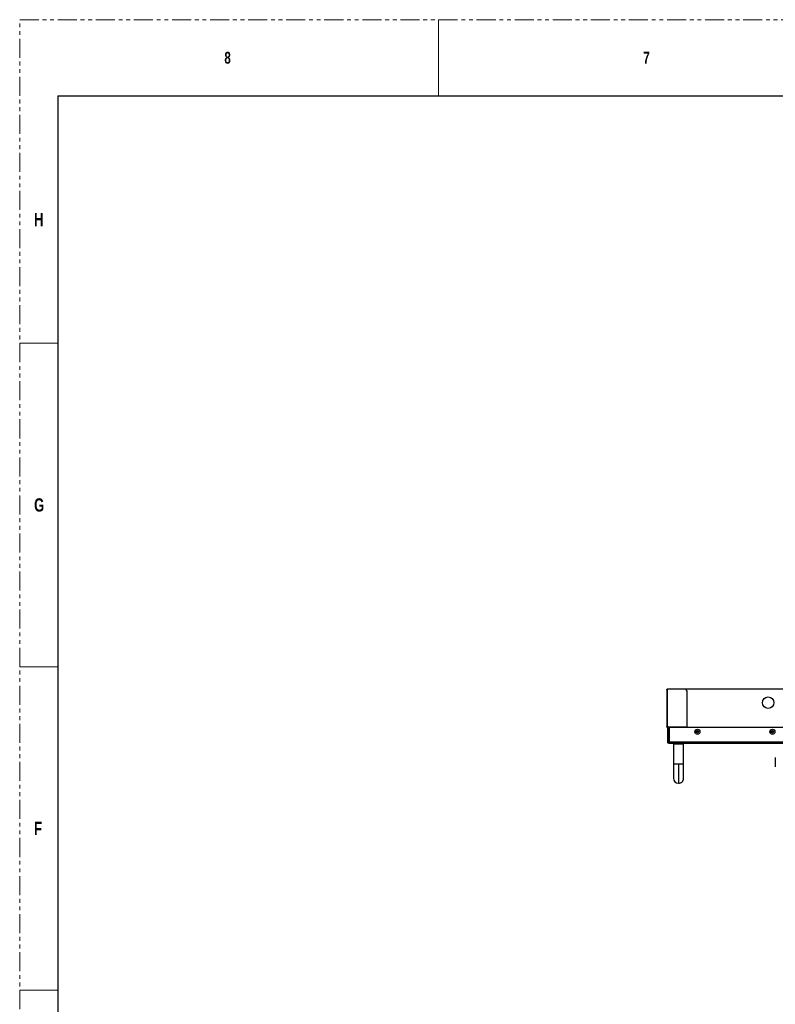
# Paper-space layout 'Sheet2' of a CAD drawing. Header units: millimetres. Extents: x 0 to 1118, y 0 to 864.
# Tile 81 of 232: x 0 to 252, y 535 to 864. Entities that reach past the tile are written whole.
import ezdxf

# ---------------------------------------------------------------- set-up
doc = ezdxf.new("R2010")
doc.units = ezdxf.units.MM
doc.linetypes.add('PHANTOM', pattern=[12.7, 6.35, -1.27, 1.27, -1.27, 1.27, -1.27])
doc.styles.add('SLDTEXTSTYLE1', font='GOTHICB.TTF', dxfattribs={"width": 0.7304})

psp = doc.layouts.new('Sheet2')

# ---------------------------------------------------------------- linework, layer by layer
at = {"color": 7, "linetype": 'PHANTOM', "lineweight": 0}
for p, q in [((0, 0), (0, 863.6)), ((0, 863.6), (1117.6, 863.6))]:
    psp.add_line(p, q, dxfattribs=at)
at = {"color": 7, "linetype": 'Continuous', "lineweight": 0}
for p, q in [((139.7, 863.6), (139.7, 838.2)), ((0, 755.65), (12.7, 755.65)), ((0, 647.7), (12.7, 647.7)), ((0, 539.75), (12.7, 539.75))]:
    psp.add_line(p, q, dxfattribs=at)
at = {"color": 7, "linetype": 'Continuous', "lineweight": 30}
for p, q in [((12.7, 838.2), (12.7, 25.4)), ((12.7, 838.2), (1104.9, 838.2)), ((215.8733, 640.0711), (215.8733, 640.1711)), ((215.8733, 640.1711), (215.8999, 640.1711)), ((215.8733, 640.0711), (215.8733, 627.8045)), ((215.8999, 640.0711), (215.8999, 640.1711)), ((215.9233, 640.1711), (215.8999, 640.1711)), ((215.9997, 640.1711), (215.9003, 640.0716)), ((215.9003, 640.0716), (215.9003, 627.8045)), ((215.9233, 640.0946), (215.9233, 640.1711)), ((619.3933, 640.2378), (215.9899, 640.2378)), ((215.9899, 640.1878), (215.9899, 640.2378)), ((619.3933, 640.1878), (215.9899, 640.1878)), ((222.2331, 640.1045), (215.9997, 640.1711)), ((220.9916, 640.1711), (220.9916, 640.1177)), ((614.3916, 640.1711), (220.9916, 640.1711)), ((222.5664, 639.5045), (222.2331, 640.1045)), ((222.5664, 627.5378), (222.5664, 639.5045)), ((215.8999, 627.8045), (215.8733, 627.8045)), ((215.8999, 627.5378), (215.8733, 627.5378)), ((216.3214, 627.5378), (222.5664, 627.5378)), ((222.5664, 627.4845), (222.5664, 627.5378)), ((222.5664, 627.5378), (395.1266, 627.5378)), ((215.9266, 627.5111), (215.9266, 627.4845)), ((216.0847, 627.5111), (215.9266, 627.5111)), ((216.0847, 627.4845), (215.9266, 627.4845)), ((216.3278, 627.5111), (216.0847, 627.5111)), ((216.0847, 627.5111), (216.0847, 627.4845)), ((216.3388, 627.4845), (216.0847, 627.4845)), ((216.1429, 627.5145), (216.3269, 627.5145)), ((216.1649, 622.4711), (216.1649, 627.4845)), ((222.5664, 627.4845), (216.3388, 627.4845)), ((216.4983, 622.4711), (216.4983, 627.4845)), ((216.734, 626.7711), (216.5983, 626.7711)), ((216.5983, 625.2711), (216.734, 625.2711)), ((216.734, 622.4711), (216.734, 627.4845)), ((222.5664, 627.4911), (395.1249, 627.4911)), ((226.4237, 625.8711), (225.6462, 625.8711)), ((226.4091, 626.2045), (225.6608, 626.2045)), ((251.4237, 625.8711), (250.6462, 625.8711)), ((251.4091, 626.2045), (250.6608, 626.2045)), ((216.4983, 622.4711), (216.1649, 622.4711)), ((216.4983, 622.4711), (216.4983, 622.1378)), ((216.4983, 622.4711), (216.734, 622.4711)), ((216.4983, 622.1378), (618.9049, 622.1378)), ((618.6692, 622.4711), (216.734, 622.4711)), ((218.2316, 622.1378), (218.0649, 621.9711)), ((218.0649, 621.9711), (218.0649, 615.1378)), ((218.0649, 621.9711), (219.7316, 621.9711)), ((219.7316, 621.9711), (221.3983, 621.9711)), ((221.3983, 621.9711), (221.2316, 622.1378)), ((221.3983, 615.1378), (221.3983, 621.9711)), ((219.7316, 615.1378), (219.7316, 608.8045))]:
    psp.add_line(p, q, dxfattribs=at)
at = {"color": 8, "linetype": 'Continuous', "lineweight": 30}
for p, q in [((216.5983, 626.7711), (216.5983, 625.2711)), ((219.7316, 615.1378), (218.0649, 615.1378)), ((221.3983, 615.1378), (219.7316, 615.1378))]:
    psp.add_line(p, q, dxfattribs=at)
at = {"color": 7, "linetype": 'Continuous', "lineweight": 30}
for centre, radius in [((249.6249, 635.7045), 1.9167), ((226.0349, 626.0211), 0.85), ((226.0349, 626.0211), 0.4167), ((251.0349, 626.0211), 0.85), ((251.0349, 626.0211), 0.4167)]:
    psp.add_circle(centre, radius, dxfattribs=at)
for centre, radius, start, end in [((215.8997, 627.3378), 0.4667, 25.376934, 89.935714), ((216.4416, 627.9378), 0.4, 205.02346, 250.806478), ((216.5983, 626.8711), 0.1, 180, 270), ((216.5983, 625.1711), 0.1, 90, 180), ((219.7316, 610.4711), 1.6667, 180.018976, 270), ((219.7316, 610.4711), 1.6667, 270, 0.018976)]:
    psp.add_arc(centre, radius, start, end, dxfattribs=at)
for points, knots in [([(215.9003, 640.0716), (215.8967, 640.0716), (215.8896, 640.0715), (215.8807, 640.0714), (215.8745, 640.0713), (215.8737, 640.0712), (215.8733, 640.0711)], [0, 0, 0, 0, 0.24999918, 0.50004236, 0.74995471, 1, 1, 1, 1]), ([(215.9003, 640.0716), (215.9002, 640.0716), (215.9001, 640.0715), (215.9, 640.0714), (215.9, 640.0712), (215.8999, 640.0712), (215.8999, 640.0711)], [0, 0, 0, 0, 0.24342121, 0.5085366, 0.74733499, 1, 1, 1, 1]), ([(215.8733, 627.8045), (215.8737, 627.8045), (215.8745, 627.8045), (215.8807, 627.8045), (215.8896, 627.8045), (215.8967, 627.8045), (215.9003, 627.8045)], [0, 0, 0, 0, 0.2500453, 0.49995764, 0.75000083, 1, 1, 1, 1]), ([(215.8733, 627.5378), (215.8733, 627.5759), (215.8733, 627.6522), (215.8733, 627.7368), (215.8733, 627.7937), (215.8733, 627.8009), (215.8733, 627.8045)], [0, 0, 0, 0, 0.24999819, 0.50000211, 0.75000484, 1, 1, 1, 1]), ([(215.9266, 627.4845), (215.9195, 627.4853), (215.9054, 627.4869), (215.8877, 627.4995), (215.8756, 627.5171), (215.874, 627.5309), (215.8733, 627.5378)], [0, 0, 0, 0, 0.25268409, 0.50353335, 0.75261502, 1, 1, 1, 1]), ([(215.8999, 627.8045), (215.8999, 627.8045), (215.9, 627.8045), (215.9, 627.8045), (215.9, 627.8045), (215.9001, 627.8045), (215.9001, 627.8045), (215.9002, 627.8045), (215.9003, 627.8045)], [0, 0, 0, 0, 0.26686618, 0.38621236, 0.50704116, 0.61378764, 0.73313382, 1, 1, 1, 1]), ([(215.8999, 627.5378), (215.8999, 627.5759), (215.8999, 627.6522), (215.8999, 627.7368), (215.8999, 627.7937), (215.8999, 627.8009), (215.8999, 627.8045)], [0, 0, 0, 0, 0.24999819, 0.50000211, 0.75000484, 1, 1, 1, 1]), ([(215.9266, 627.5111), (215.923, 627.5115), (215.9159, 627.5124), (215.9071, 627.5187), (215.9011, 627.5275), (215.9003, 627.5344), (215.8999, 627.5378)], [0, 0, 0, 0, 0.24998157, 0.50005217, 0.74986714, 1, 1, 1, 1]), ([(215.9233, 627.5378), (215.9236, 627.5347), (215.9243, 627.5286), (215.9297, 627.5209), (215.9374, 627.5155), (215.9435, 627.5148), (215.9466, 627.5145)], [0, 0, 0, 0, 0.24997128, 0.50013731, 0.75018957, 1, 1, 1, 1]), ([(216.3214, 627.5378), (216.3228, 627.5316), (216.3257, 627.5193), (216.3297, 627.503), (216.3335, 627.491), (216.3365, 627.4852), (216.3382, 627.4846), (216.3388, 627.4845)], [0, 0, 0, 0, 0.22137575, 0.44266784, 0.66274116, 0.88164133, 1, 1, 1, 1]), ([(216.3388, 627.5111), (216.3375, 627.5115), (216.3349, 627.5124), (216.3306, 627.5187), (216.3262, 627.5275), (216.323, 627.5344), (216.3214, 627.5378)], [0, 0, 0, 0, 0.24999725, 0.49991464, 0.74994376, 1, 1, 1, 1]), ([(220.9916, 627.5111), (220.9916, 627.5115), (220.9916, 627.5123), (220.9916, 627.5185), (220.9916, 627.5273), (220.9916, 627.5343), (220.9916, 627.5378)], [0, 0, 0, 0, 0.24994632, 0.49998067, 0.75000678, 1, 1, 1, 1]), ([(216.4983, 622.1378), (216.4546, 622.1428), (216.3672, 622.1528), (216.257, 622.2299), (216.18, 622.3401), (216.1699, 622.4274), (216.1649, 622.4711)], [0, 0, 0, 0, 0.25001306, 0.50001631, 0.75000251, 1, 1, 1, 1]), ([(216.734, 622.4711), (216.7143, 622.4274), (216.675, 622.3401), (216.6161, 622.2299), (216.5572, 622.1528), (216.5179, 622.1428), (216.4983, 622.1378)], [0, 0, 0, 0, 0.24999952, 0.50000435, 0.75000862, 1, 1, 1, 1]), ([(218.0649, 615.1378), (218.0649, 614.9486), (218.0649, 614.5339), (218.0649, 613.8663), (218.0649, 613.1206), (218.0649, 612.3399), (218.0649, 611.593), (218.0649, 610.9763), (218.0649, 610.5526), (218.0649, 610.4983), (218.0649, 610.4711)], [0, 0, 0, 0, 0.07751866, 0.16993365, 0.27798511, 0.40159926, 0.53940177, 0.68835563, 0.84378905, 1, 1, 1, 1]), ([(221.3983, 610.4711), (221.3983, 610.4899), (221.3983, 610.528), (221.3983, 610.8378), (221.3983, 611.3277), (221.3983, 611.9824), (221.3983, 612.7437), (221.3983, 613.5531), (221.3983, 614.3566), (221.3983, 614.8852), (221.3983, 615.1378)], [0, 0, 0, 0, 0.12967206, 0.26373412, 0.39919215, 0.53285588, 0.6617648, 0.78353824, 0.89656283, 1, 1, 1, 1]), ([(252.0116, 617.3711), (252.0116, 617.3506), (252.0116, 617.3191), (252.0116, 617.1279), (252.0116, 616.93), (252.0116, 616.6844), (252.0116, 616.3274), (252.0116, 615.8378), (252.0116, 615.3482), (252.0116, 614.9912), (252.0116, 614.7455), (252.0116, 614.5477), (252.0116, 614.3564), (252.0116, 614.3249), (252.0116, 614.3045)], [0, 0, 0, 0, 0.11972829, 0.18418037, 0.2500004, 0.31581969, 0.38027155, 0.50000025, 0.61972845, 0.68418031, 0.7499996, 0.81581963, 0.88027171, 1, 1, 1, 1])]:
    psp.add_open_spline(points, degree=3, knots=knots, dxfattribs=at)

# ---------------------------------------------------------------- texts
at = {"color": 7, "linetype": 'Continuous', "lineweight": 0, "attachment_point": 1, "style": 'SLDTEXTSTYLE1'}
for s, insert, char_height in [('8', (68.2625, 852.8827), 3.9688), ('7', (207.9625, 852.8827), 3.9688), ('H', (4.7942, 799.1456), 4.445), ('G', (4.7942, 703.8956), 4.445), ('F', (4.7942, 595.9456), 4.445)]:
    psp.add_mtext(s, dxfattribs=dict(at, insert=insert, char_height=char_height))

doc.saveas('drawing.dxf')
